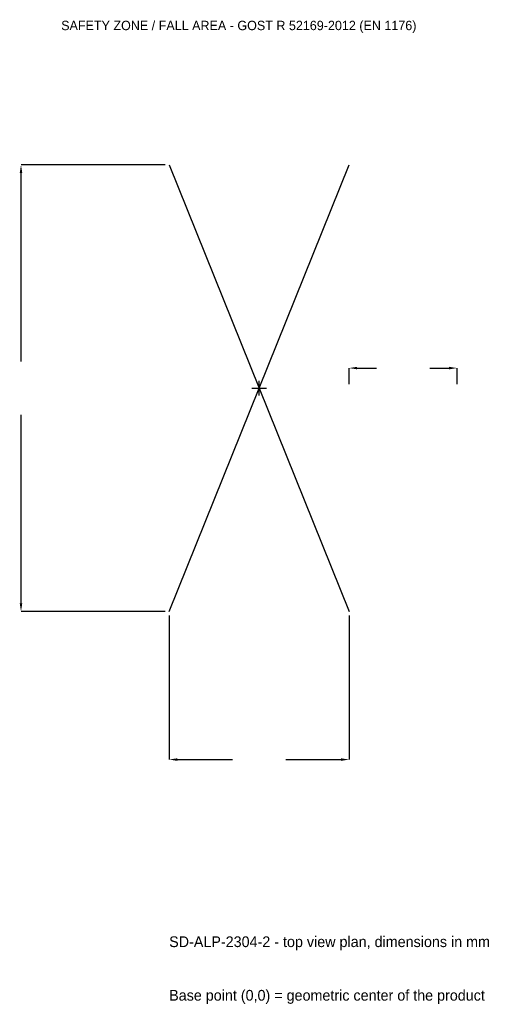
# Model space of a CAD drawing. Extents: x -3326 to 3433, y -8557 to 5117.
import ezdxf

# ---------------------------------------------------------------- set-up
doc = ezdxf.new("R2010")
doc.units = 0
for name, color, linetype in [('GP_MAF_zona_bezopasnosti', 1, 'Continuous'), ('ZSK_DANNYE', 3, 'Continuous'), ('ZSK_KONTUR', 7, 'Continuous'), ('ZSK_RAZMERY', 8, 'Continuous')]:
    doc.layers.add(name, color=color, linetype=linetype)
doc.dimstyles.new('ORION', dxfattribs={"dimtxt": 186, "dimasz": 111.6, "dimexe": 1.25, "dimexo": 55.8, "dimtad": 1, "dimcen": 2.5, "dimazin": 3, "dimtfac": 1, "dimtmove": 0, "dimatfit": 3})

# ---------------------------------------------------------------- blocks, each defined once
blk = doc.blocks.new('_CLOSEDFILLED')
at = {"color": 0, "linetype": 'BYBLOCK'}
blk.add_solid([(-1, 0.16), (0, 0), (-1, -0.16)], dxfattribs=at)
blk = doc.blocks.new('*D1')
for p, q in [((-1250, -3155.8), (-1250, -5158)), ((1250, -3155.8), (1250, -5158)), ((-1138.4, -5158), (-372, -5158)), ((372, -5158), (1138.4, -5158))]:
    blk.add_line(p, q)
at = {"layer": 'Defpoints'}
for p in [(-1250, -3100), (1250, -3100), (-1250, -5158)]:
    blk.add_point(p, dxfattribs=at)
at = {"layer": 'ZSK_RAZMERY', "xscale": 111.6, "yscale": 111.6, "rotation": 180}
blk.add_blockref('_CLOSEDFILLED', (-1250, -5158), dxfattribs=at)
at = {"layer": 'ZSK_RAZMERY', "xscale": 111.6, "yscale": 111.6}
blk.add_blockref('_CLOSEDFILLED', (1250, -5158), dxfattribs=at)
blk = doc.blocks.new('*D2')
for p, q in [((-1305.8, 3100), (-3308, 3100)), ((-3308, 372), (-3308, 2988.4)), ((-3308, -2988.4), (-3308, -372)), ((-1305.8, -3100), (-3308, -3100))]:
    blk.add_line(p, q)
at = {"layer": 'Defpoints'}
for p in [(-1250, 3100), (-3308, -3100), (-1250, -3100)]:
    blk.add_point(p, dxfattribs=at)
at = {"layer": 'ZSK_RAZMERY', "xscale": 111.6, "yscale": 111.6}
for p, rotation in [((-3308, 3100), 90), ((-3308, -3100), 270)]:
    blk.add_blockref('_CLOSEDFILLED', p, dxfattribs=dict(at, rotation=rotation))
blk = doc.blocks.new('*D3')
for p, q in [((1250, 55.8), (1250, 279)), ((1361.6, 279), (1628, 279)), ((2372, 279), (2638.4, 279)), ((2750, 55.8), (2750, 279))]:
    blk.add_line(p, q)
at = {"layer": 'Defpoints'}
for p in [(1250, 279), (1250, 0), (2750, 0)]:
    blk.add_point(p, dxfattribs=at)
at = {"layer": 'ZSK_RAZMERY', "xscale": 111.6, "yscale": 111.6, "rotation": 180}
blk.add_blockref('_CLOSEDFILLED', (1250, 279), dxfattribs=at)
at = {"layer": 'ZSK_RAZMERY', "xscale": 111.6, "yscale": 111.6}
blk.add_blockref('_CLOSEDFILLED', (2750, 279), dxfattribs=at)
blk = doc.blocks.new('B1')
at = {"layer": 'ZSK_KONTUR'}
for p, q in [((-1250, -3100), (1250, 3100)), ((-1250, 3100), (1250, -3100))]:
    blk.add_line(p, q, dxfattribs=at)
at = {"layer": 'ZSK_RAZMERY'}
for p, q in [((-100, 0), (100, 0)), ((0, -100), (0, 100))]:
    blk.add_line(p, q, dxfattribs=at)
at = {"layer": 'GP_MAF_zona_bezopasnosti', "color": 1}
blk.add_text('SAFETY ZONE / FALL AREA - GOST R 52169-2012 (EN 1176)', height=130.2, dxfattribs=at).set_placement((-2750, 4972))
at = {"layer": 'ZSK_RAZMERY'}
dim = blk.add_linear_dim(base=(-3308, -3100), p1=(-1250, -3100), p2=(-1250, 3100), angle=90, dimstyle='ORION', dxfattribs=at)
dim.commit()
dim.dimension.update_dxf_attribs({"geometry": '*D2', "text_midpoint": (-3308, 0)})
for base, p1, p2, picture, middle in [((1250, 279), (1250, 0), (2750, 0), '*D3', (2000, 279)), ((-1250, -5158), (-1250, -3100), (1250, -3100), '*D1', (0, -5158))]:
    dim = blk.add_linear_dim(base=base, p1=p1, p2=p2, dimstyle='ORION', dxfattribs=at)
    dim.commit()
    dim.dimension.update_dxf_attribs({"geometry": picture, "text_midpoint": middle})

msp = doc.modelspace()

# ---------------------------------------------------------------- block references
msp.add_blockref('B1', (0, 0))

# ---------------------------------------------------------------- texts
at = {"layer": 'ZSK_DANNYE', "color": 3}
msp.add_text('SD-ALP-2304-2 - top view plan, dimensions in mm', height=148.8, dxfattribs=at).set_placement((-1250, -7762))
at = {"layer": 'ZSK_DANNYE', "color": 7}
msp.add_text('Base point (0,0) = geometric center of the product', height=148.8, dxfattribs=at).set_placement((-1250, -8506))

doc.saveas('drawing.dxf')
